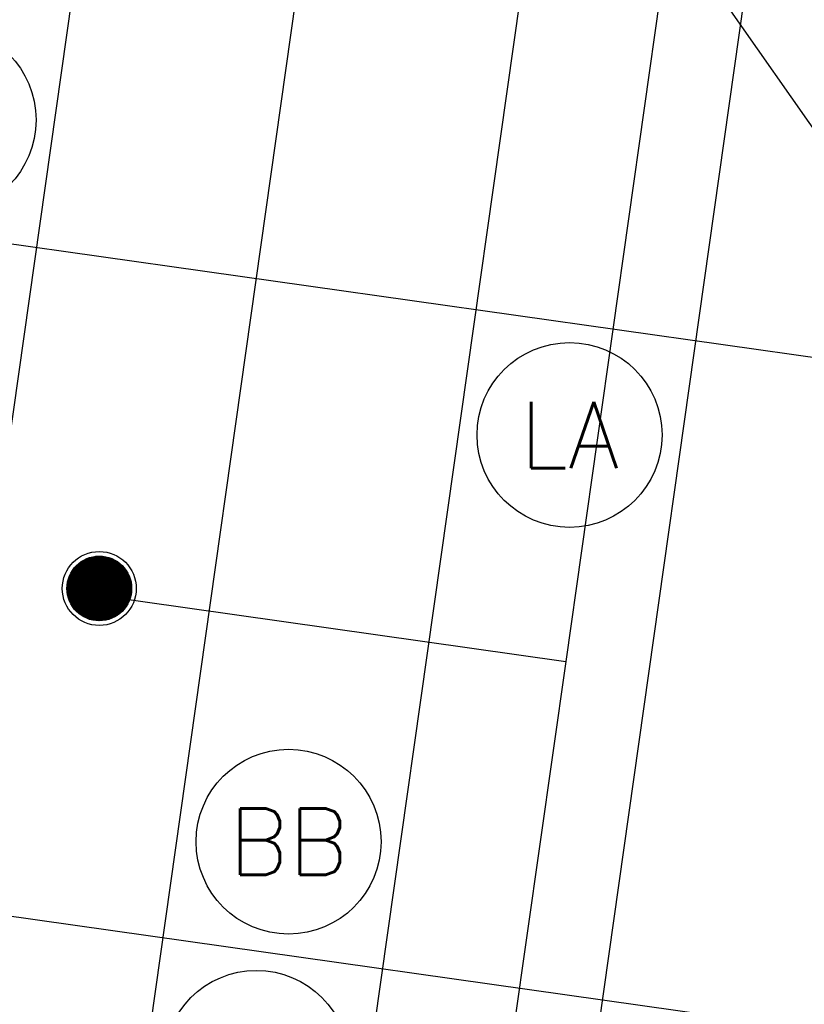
# Model space of a CAD drawing. Header units: millimetres. Extents: x -4107 to 114693, y -37499 to 54671.
# Tile 107 of 156: x 47168 to 49289, y 27739 to 30402. Entities that reach past the tile are written whole.
import ezdxf
from ezdxf.enums import TextEntityAlignment as Align

# ---------------------------------------------------------------- set-up
doc = ezdxf.new("R2010")
doc.units = ezdxf.units.MM
doc.header["$LTSCALE"] = 50
for name, color, linetype in [('FOK_ BRANDSLANGHASPELS', 2, 'Continuous'), ('FOK_22_BINNENWANDEN', 2, 'Continuous'), ('XREF_06_PLAFOND$0$AI45----_PLAFONDAFW', 2, 'Continuous'), ('XREF_06_Sprinkler installatie$0$WL524---', 4, 'Continuous'), ('XREF_06_Sprinkler installatie$0$WL6516--', 4, 'Continuous'), ('XREF_06_verlichting$0$EL6311--', 3, 'Continuous'), ('XREF_06_Vloergoot installaties$0$EM6131--', 1, 'Continuous')]:
    doc.layers.add(name, color=color, linetype=linetype)
doc.styles.add('XREF_06_Sprinkler installatie$0$Standard', font='txt')
doc.styles.add('XREF_06_verlichting$0$BURO-018', font='simplex.shx', dxfattribs={"height": 180})

# ---------------------------------------------------------------- blocks, each defined once
blk = doc.blocks.new('XREF_06_Sprinkler installatie$0$SP-KOP02')
at = {"color": 0, "linetype": 'Continuous'}
for p, q in [((-0.875, -0.023), (0.023, 0.875)), ((-0.847, -0.219), (0.219, 0.847)), ((-0.843, 0.233), (-0.233, 0.843)), ((-0.786, -0.383), (0.383, 0.786)), ((-0.702, -0.523), (0.523, 0.702)), ((-0.595, -0.641), (0.641, 0.595)), ((-0.469, -0.739), (0.739, 0.469)), ((-0.32, -0.815), (0.815, 0.32)), ((-0.144, -0.863), (0.863, 0.144)), ((0.072, -0.872), (0.872, -0.072)), ((0.381, -0.788), (0.788, -0.381))]:
    blk.add_line(p, q, dxfattribs=at)
at = {"color": 0, "linetype": 'Continuous', "const_width": 0.875}
blk.add_lwpolyline([(-0.438, 0, 1), (0.438, 0, 1)], format="xyb", close=True, dxfattribs=at)
at = {"color": 0, "linetype": 'Continuous'}
for radius in [1, 0.875]:
    blk.add_circle((0, 0), radius, dxfattribs=at)
at = {"color": 0, "linetype": 'Continuous', "style": 'XREF_06_Sprinkler installatie$0$Standard', "flags": 1}
for tag, p in [('SP_MATCODE', (2, 2)), ('SP_TEMP', (2, -3)), ('SP_DOORL', (2, -5)), ('SP_KFACT', (2, -7)), ('SP_SPRHK', (2, -9)), ('SP_KLEP', (2, -11))]:
    blk.add_attdef(tag, p, '', height=1, dxfattribs=at)
blk = doc.blocks.new('XREF_06_Sprinkler installatie')
at = {"layer": 'XREF_06_Sprinkler installatie$0$WL524---'}
for p, q in [((49229.2, 32798.6), (48644.1, 28666.7)), ((47367.6, 28847.5), (48644.1, 28666.7)), ((48644.1, 28666.7), (48475.8, 27478.2))]:
    blk.add_line(p, q, dxfattribs=at)
at = {"layer": 'XREF_06_Sprinkler installatie$0$WL6516--', "xscale": 99.9999999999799, "yscale": 100, "zscale": 100, "rotation": 7.589429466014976}
blk.add_blockref('XREF_06_Sprinkler installatie$0$SP-KOP02', (47383.3, 28864), dxfattribs=at)
blk = doc.blocks.new('XREF_06_Vloergoot installaties')
at = {"layer": 'XREF_06_Vloergoot installaties$0$EM6131--', "color": 1}
blk.add_line((48240.3, 31640.8), (50476.1, 28442.7), dxfattribs=at)
blk = doc.blocks.new('XREF_06_PLAFOND')
at = {"layer": 'XREF_06_PLAFOND$0$AI45----_PLAFONDAFW'}
h = blk.add_hatch(dxfattribs=at)
h.set_pattern_fill('_USER,_O', color=256, scale=1800, pattern_type=0)
h.set_pattern_definition([(351.94, (60508.5, -17546.5), (252.38, 1782.22), [])])
edge = h.paths.add_edge_path(flags=16)
edge.add_arc((41622.2, 26897.4), 5449.9, 0, 180)
edge.add_arc((41622.2, 26897.4), 5449.9, 180, 360)
h.paths.add_polyline_path([(49833.5, 30277.3), (51633.5, 30277.3), (51633.5, 27677.3), (49833.5, 27677.3)], flags=16)
edge = h.paths.add_edge_path(flags=16)
edge.add_arc((86127.3, 26613.5), 3800, 0, 180)
edge.add_arc((86127.3, 26613.5), 3800, 180, 360)
edge = h.paths.add_edge_path(flags=16)
edge.add_arc((74998.8, -10766.8), 5450, 0, 180)
edge.add_arc((74998.8, -10766.8), 5450, 180, 360)
edge = h.paths.add_edge_path()
edge.add_arc((59888.1, 10791.1), 9323.9, 341.24236, 446.62909)
edge.add_line((60436.4, 20098.9), (31243.3, 21827.8))
edge.add_line((31243.3, 21827.8), (28955.1, 21950.5))
edge.add_line((28955.1, 21950.5), (30807, 36094.7))
edge.add_line((30807, 36094.7), (95373.9, 36094.7))
edge.add_line((95373.9, 36094.7), (86392.8, -27327.7))
edge.add_line((86392.8, -27327.7), (59702.3, -18665.8))
edge.add_line((59702.3, -18665.8), (68716.8, 7792.9))
h = blk.add_hatch(dxfattribs=at)
h.set_pattern_fill('_USER,_O', color=256, scale=600, angle=90, pattern_type=0)
h.set_pattern_definition([(81.94, (95317.84, 35698.9), (-594.073, 84.126), [])])
edge = h.paths.add_edge_path(flags=16)
edge.add_arc((86127.3, 26613.5), 3800, 0, 360)
edge = h.paths.add_edge_path(flags=16)
edge.add_arc((74998.8, -10766.8), 5450, 0, 360)
edge = h.paths.add_edge_path(flags=16)
edge.add_arc((41622.2, 26897.4), 5449.9, 0, 360)
h.paths.add_polyline_path([(49933.5, 30177.3), (51533.5, 30177.3), (51533.5, 27777.3), (49933.5, 27777.3)], flags=16)
edge = h.paths.add_edge_path()
edge.add_arc((59888.1, 10791.1), 9323.9, 341.24236, 446.62909)
edge.add_line((60436.4, 20098.9), (31243.3, 21827.8))
edge.add_line((31243.3, 21827.8), (28955.1, 21950.5))
edge.add_line((28955.1, 21950.5), (30807, 36094.7))
edge.add_line((30807, 36094.7), (95373.9, 36094.7))
edge.add_line((95373.9, 36094.7), (86392.8, -27327.7))
edge.add_line((86392.8, -27327.7), (59702.3, -18665.8))
edge.add_line((59702.3, -18665.8), (68716.8, 7792.9))
blk = doc.blocks.new('XREF_06_verlichting$0$1115B3A')
at = {"color": 0, "linetype": 'Continuous'}
blk.add_circle((0, 0), 2.5, dxfattribs=at)
at = {"color": 0, "linetype": 'Continuous', "style": 'XREF_06_verlichting$0$BURO-018'}
for tag, p in [('E_GKAST', (0, 8)), ('E_GROEP', (0, 5)), ('E_SGROEP', (4.5, 5)), ('E_ARMCODE', (0, 0)), ('E_SLET', (4.5, -1))]:
    blk.add_attdef(tag, text='', height=1.8, dxfattribs=at).set_placement(p, align=Align.MIDDLE)
blk = doc.blocks.new('XREF_06_verlichting')
at = {"layer": 'XREF_06_verlichting$0$EL6311--'}
ref = blk.add_blockref('XREF_06_verlichting$0$1115B3A', (46962.6, 30131.1), dxfattribs=dict(at, xscale=100, yscale=100, zscale=100))
ref.add_attrib('E_ARMCODE', 'BB', dxfattribs={"layer": '0', "color": 1, "linetype": 'Continuous', "height": 180, "style": 'XREF_06_verlichting$0$BURO-018'}).set_placement((46962.6, 30131.1), align=Align.MIDDLE)
ref = blk.add_blockref('XREF_06_verlichting$0$1115B3A', (48654.4, 29279.1), dxfattribs=dict(at, xscale=100, yscale=100, zscale=100))
ref.add_attrib('E_ARMCODE', 'LA', dxfattribs={"layer": '0', "color": 1, "linetype": 'Continuous', "height": 180, "style": 'XREF_06_verlichting$0$BURO-018'}).set_placement((48654.4, 29279.1), align=Align.MIDDLE)
ref = blk.add_blockref('XREF_06_verlichting$0$1115B3A', (47894.9, 28179.2), dxfattribs=dict(at, xscale=100, yscale=100, zscale=100))
ref.add_attrib('E_ARMCODE', 'BB', dxfattribs={"layer": '0', "color": 1, "linetype": 'Continuous', "height": 180, "style": 'XREF_06_verlichting$0$BURO-018'}).set_placement((47894.9, 28179.2), align=Align.MIDDLE)
ref = blk.add_blockref('XREF_06_verlichting$0$1115B3A', (47807.9, 27581), dxfattribs=dict(at, xscale=100, yscale=100, zscale=100))
ref.add_attrib('E_ARMCODE', 'LA', dxfattribs={"layer": '0', "color": 1, "linetype": 'Continuous', "height": 180, "style": 'XREF_06_verlichting$0$BURO-018'}).set_placement((47807.9, 27581), align=Align.MIDDLE)
blk = doc.blocks.new('A$C4D8164B4')
at = {"layer": 'FOK_ BRANDSLANGHASPELS', "color": 2}
blk.add_circle((20000, 20000), 20000, dxfattribs=at)

msp = doc.modelspace()

# ---------------------------------------------------------------- block references
for name in ['XREF_06_PLAFOND', 'XREF_06_PLAFOND', 'XREF_06_Sprinkler installatie', 'XREF_06_Sprinkler installatie', 'XREF_06_Vloergoot installaties', 'XREF_06_Vloergoot installaties']:
    msp.add_blockref(name, (0, 0))
at = {"layer": 'FOK_ BRANDSLANGHASPELS', "color": 5}
msp.add_blockref('A$C4D8164B4', (17554.1, 14671.5), dxfattribs=at)
at = {"layer": 'FOK_22_BINNENWANDEN', "color": 5}
msp.add_blockref('A$C4D8164B4', (41313.6, 11409.4), dxfattribs=at)
at = {"layer": 'FOK_22_BINNENWANDEN'}
msp.add_blockref('XREF_06_verlichting', (0, 0), dxfattribs=at)

doc.saveas('drawing.dxf')
